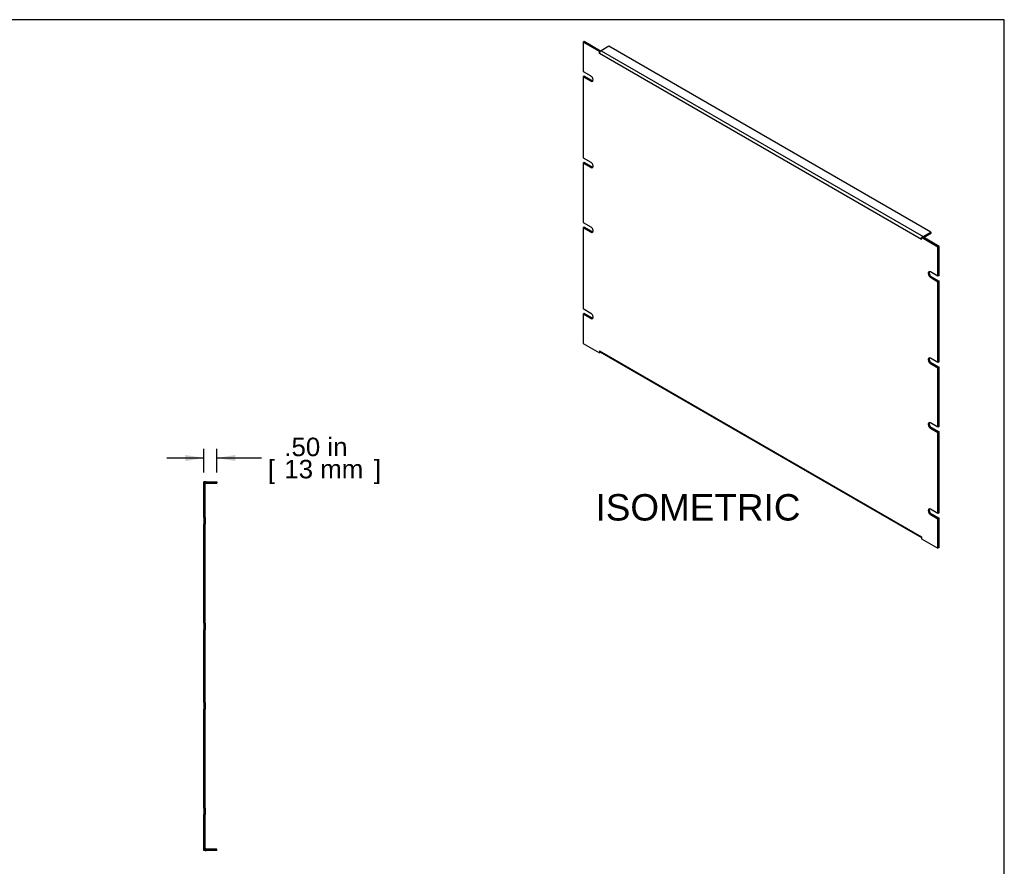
# Model space of a CAD drawing. Header units: inches. Extents: x 0 to 80, y 0 to 59.8.
# Tile 10 of 10: x 42.7 to 80, y 27.7 to 59.8. Entities that reach past the tile are written whole.
import ezdxf
from ezdxf.enums import TextEntityAlignment as Align

# ---------------------------------------------------------------- set-up
doc = ezdxf.new("R2010")
doc.units = ezdxf.units.IN
doc.header["$MEASUREMENT"] = 0
doc.layers.add('COM41797', color=7, linetype='Continuous')
doc.layers.add('Default', color=7, linetype='Continuous')
doc.styles.add('SEACAD_Arial', font='arial.ttf')
doc.dimstyles.new('WEB', dxfattribs={"dimtxt": 0.7, "dimasz": 0.7, "dimexe": 0.35, "dimexo": 0.35, "dimgap": 0.35, "dimtad": 0, "dimtih": 1, "dimtoh": 1, "dimzin": 4, "dimdsep": 46, "dimtxsty": 'SEACAD_Arial', "dimblk1": '_SE_FILLED', "dimblk2": '_SE_FILLED', "dimsah": 1, "dimcen": 0.35, "dimadec": 0, "dimazin": 0, "dimtfac": 1, "dimtofl": 0, "dimtmove": 0, "dimatfit": 3, "dimfxl": 1, "dimtolj": 1, "dimtzin": 4, "dimarcsym": 0})

# ---------------------------------------------------------------- blocks, each defined once
blk = doc.blocks.new('SE4')
at = {"layer": 'COM41797', "color": 7, "linetype": 'Continuous'}
for p, q in [((49.749, 42.284), (49.692, 42.284)), ((49.692, 40.925), (49.692, 42.284)), ((49.749, 40.925), (49.749, 42.284)), ((49.778, 42.284), (50.192, 42.284)), ((49.778, 42.227), (50.192, 42.227)), ((50.192, 42.284), (50.192, 42.227)), ((49.749, 40.925), (49.692, 40.925)), ((49.692, 40.925), (49.692, 40.675)), ((49.749, 40.675), (49.692, 40.675)), ((49.692, 36.925), (49.692, 40.675)), ((49.749, 40.925), (49.749, 40.675)), ((49.749, 36.925), (49.749, 40.675)), ((49.749, 36.925), (49.692, 36.925)), ((49.692, 36.925), (49.692, 36.675)), ((49.749, 36.925), (49.749, 36.675)), ((49.692, 33.925), (49.692, 36.675)), ((49.749, 36.675), (49.692, 36.675)), ((49.749, 33.925), (49.749, 36.675)), ((49.749, 33.925), (49.692, 33.925)), ((49.692, 33.925), (49.692, 33.675)), ((49.749, 33.925), (49.749, 33.675)), ((49.692, 29.925), (49.692, 33.675)), ((49.749, 33.675), (49.692, 33.675)), ((49.749, 29.925), (49.749, 33.675)), ((49.749, 29.925), (49.692, 29.925)), ((49.692, 29.925), (49.692, 29.675)), ((49.749, 29.925), (49.749, 29.675)), ((49.692, 28.316), (49.692, 29.675)), ((49.749, 29.675), (49.692, 29.675)), ((49.749, 28.316), (49.749, 29.675)), ((50.192, 28.373), (49.778, 28.373)), ((50.192, 28.316), (50.192, 28.373)), ((49.749, 28.316), (49.692, 28.316)), ((50.192, 28.316), (49.778, 28.316))]:
    blk.add_line(p, q, dxfattribs=at)
for centre, radius, start, end in [((49.778, 42.198), 0.086, 90, 109.7069), ((49.778, 42.198), 0.029, 90, 180), ((49.778, 28.402), 0.029, 180, 270), ((49.778, 28.402), 0.086, 250.2931, 270)]:
    blk.add_arc(centre, radius, start, end, dxfattribs=at)
blk = doc.blocks.new('SE5')
at = {"layer": 'COM41797', "color": 7, "linetype": 'Continuous'}
for p, q in [((64.094, 58.953), (64.053, 58.93)), ((64.053, 58.93), (64.053, 57.82)), ((64.672, 58.573), (64.053, 58.93)), ((64.712, 58.596), (64.094, 58.953)), ((64.712, 58.596), (64.672, 58.573)), ((64.672, 58.502), (64.672, 58.573)), ((64.712, 58.592), (64.712, 58.596)), ((65.026, 58.777), (64.733, 58.608)), ((64.733, 58.608), (76.931, 51.565)), ((77.223, 51.734), (65.026, 58.777)), ((64.672, 58.502), (64.672, 58.502)), ((64.672, 58.502), (64.672, 58.502)), ((76.87, 51.46), (64.672, 58.502)), ((64.053, 57.82), (64.341, 57.654)), ((64.094, 57.639), (64.053, 57.616)), ((64.053, 57.616), (64.053, 54.554)), ((64.341, 57.45), (64.053, 57.616)), ((64.381, 57.474), (64.094, 57.639)), ((64.381, 57.474), (64.341, 57.45)), ((64.053, 54.554), (64.341, 54.388)), ((64.094, 54.373), (64.053, 54.35)), ((64.053, 54.35), (64.053, 52.105)), ((64.341, 54.184), (64.053, 54.35)), ((64.381, 54.208), (64.094, 54.373)), ((64.381, 54.208), (64.341, 54.184)), ((64.053, 52.105), (64.341, 51.939)), ((64.094, 51.924), (64.053, 51.901)), ((64.053, 51.901), (64.053, 48.839)), ((64.341, 51.735), (64.053, 51.901)), ((64.381, 51.758), (64.094, 51.924)), ((64.381, 51.758), (64.341, 51.735)), ((76.91, 51.554), (76.87, 51.53)), ((77.488, 51.173), (76.87, 51.53)), ((76.87, 51.46), (76.87, 51.53)), ((76.87, 51.46), (76.87, 51.46)), ((76.87, 51.46), (76.87, 51.46)), ((77.529, 51.196), (76.91, 51.554)), ((76.931, 51.565), (77.223, 51.734)), ((76.95, 51.53), (77.223, 51.688)), ((77.223, 51.734), (77.223, 51.688)), ((77.529, 51.196), (77.488, 51.173)), ((77.488, 50.063), (77.488, 51.173)), ((77.529, 50.087), (77.529, 51.196)), ((77.488, 50.063), (77.201, 50.229)), ((77.242, 50.048), (77.201, 50.025)), ((77.201, 50.025), (77.488, 49.859)), ((77.242, 50.048), (77.529, 49.883)), ((77.529, 50.087), (77.488, 50.063)), ((77.529, 49.883), (77.488, 49.859)), ((77.488, 46.797), (77.488, 49.859)), ((77.529, 46.821), (77.529, 49.883)), ((64.053, 48.839), (64.341, 48.673)), ((64.094, 48.658), (64.053, 48.635)), ((64.053, 48.635), (64.053, 47.525)), ((64.341, 48.469), (64.053, 48.635)), ((64.381, 48.492), (64.094, 48.658)), ((64.381, 48.492), (64.341, 48.469)), ((64.053, 47.525), (64.672, 47.168)), ((64.672, 47.238), (64.672, 47.168)), ((64.672, 47.238), (64.672, 47.238)), ((64.672, 47.238), (76.87, 40.196)), ((64.708, 47.188), (64.672, 47.168)), ((64.69, 47.199), (76.87, 40.167)), ((77.488, 46.797), (77.201, 46.963)), ((77.242, 46.782), (77.201, 46.759)), ((77.201, 46.759), (77.488, 46.593)), ((77.242, 46.782), (77.529, 46.617)), ((77.529, 46.821), (77.488, 46.797)), ((77.529, 46.617), (77.488, 46.593)), ((77.529, 44.371), (77.529, 46.617)), ((77.488, 44.348), (77.488, 46.593)), ((77.488, 44.348), (77.201, 44.514)), ((77.529, 44.371), (77.488, 44.348)), ((77.242, 44.333), (77.201, 44.31)), ((77.201, 44.31), (77.488, 44.144)), ((77.242, 44.333), (77.529, 44.167)), ((77.529, 44.167), (77.488, 44.144)), ((77.488, 41.082), (77.488, 44.144)), ((77.529, 41.105), (77.529, 44.167)), ((77.488, 41.082), (77.201, 41.248)), ((77.242, 41.067), (77.201, 41.044)), ((77.201, 41.044), (77.488, 40.878)), ((77.242, 41.067), (77.529, 40.901)), ((77.529, 41.105), (77.488, 41.082)), ((77.529, 40.901), (77.488, 40.878)), ((77.488, 39.768), (77.488, 40.878)), ((77.529, 39.792), (77.529, 40.901)), ((76.87, 40.196), (76.87, 40.196)), ((76.87, 40.196), (76.87, 40.125)), ((76.87, 40.125), (77.488, 39.768)), ((77.529, 39.792), (77.488, 39.768))]:
    blk.add_line(p, q, dxfattribs=at)
for centre, major_axis, start_param, end_param in [((64.733, 58.537), (0.043, 0.0745), 0.785398, 2.356194), ((64.341, 57.552), (-0.063, 0.108), 2.356194, 5.497787), ((64.381, 57.576), (-0.063, 0.108), 2.356194, 2.813286), ((64.341, 54.286), (-0.062, 0.108), 2.356194, 5.497787), ((64.381, 54.31), (-0.062, 0.108), 2.356194, 2.813286), ((64.341, 51.837), (-0.062, 0.108), 2.356194, 5.497787), ((64.381, 51.86), (-0.062, 0.108), 2.356194, 2.813286), ((76.931, 51.495), (0.043, 0.0745), -3.969786, -3.926991), ((76.931, 51.495), (0.043, 0.0745), 0.785398, 1.083019), ((77.201, 50.127), (0.062, -0.108), 2.356194, 5.497787), ((77.242, 50.15), (0.062, -0.108), 3.469899, 5.497787), ((64.341, 48.571), (-0.063, 0.108), 2.356194, 5.497787), ((64.381, 48.594), (-0.063, 0.108), 2.356194, 2.813286), ((64.733, 47.273), (0.043, 0.0745), 2.356194, 3.141593), ((77.201, 46.861), (0.062, -0.108), 2.356194, 5.497787), ((77.242, 46.884), (0.062, -0.108), 3.469899, 5.497787), ((77.201, 44.412), (0.062, -0.108), 2.356194, 5.497787), ((77.242, 44.435), (0.062, -0.108), 3.469899, 5.497787), ((77.201, 41.146), (0.062, -0.108), 2.356194, 5.497787), ((77.242, 41.169), (0.062, -0.108), 3.469899, 5.497787), ((76.931, 40.231), (0.043, 0.0745), -3.926991, -3.884195)]:
    blk.add_ellipse(centre, major_axis=major_axis, ratio=0.57735, start_param=start_param, end_param=end_param, dxfattribs=at)
blk = doc.blocks.new('DMBLK116')
at = {"layer": 'Default', "linetype": 'Continuous', "transparency": 16777216}
for points in [[(48.992, 43.298), (48.992, 43.065), (49.692, 43.182)], [(50.892, 43.298), (50.192, 43.182), (50.892, 43.065)]]:
    blk.add_hatch(color=7, dxfattribs=at).paths.add_polyline_path(points)
at = {"layer": 'Default', "color": 7, "linetype": 'Continuous', "transparency": 16777216}
for p, q in [((49.692, 42.634), (49.692, 43.532)), ((50.192, 42.634), (50.192, 43.532)), ((49.692, 43.182), (48.292, 43.182)), ((51.873, 43.182), (50.192, 43.182))]:
    blk.add_line(p, q, dxfattribs=at)
at = {"layer": 'Default', "color": 7, "linetype": 'Continuous', "transparency": 16777216, "style": 'SEACAD_Arial'}
for s, p in [('.50 in', (52.742, 43.952)), ('[', (52.118, 43.112)), ('13 mm', (52.742, 43.112)), (']', (56.135, 43.112))]:
    blk.add_text(s, height=0.7, dxfattribs=at).set_placement(p, align=Align.TOP_LEFT)
blk = doc.blocks.new('_SE_FILLED')
at = {"color": 0}
blk.add_line((0, 0), (-1, 0), dxfattribs=at)
blk.add_solid([(0, 0), (-1, -0.1665), (-1, 0.1665), (0, 0)], dxfattribs=at)

msp = doc.modelspace()

# ---------------------------------------------------------------- linework, layer by layer
at = {"layer": 'Default', "color": 7, "linetype": 'Continuous'}
for p, q in [((80, 59.783), (0, 59.783)), ((80, 0), (80, 59.783))]:
    msp.add_line(p, q, dxfattribs=at)

# ---------------------------------------------------------------- block references
at = {"layer": 'Default'}
for name in ['SE5', 'SE4']:
    msp.add_blockref(name, (0, 0), dxfattribs=at)

# ---------------------------------------------------------------- texts
at = {"layer": 'Default', "color": 7, "linetype": 'Continuous', "style": 'SEACAD_Arial'}
msp.add_text('ISOMETRIC', height=1, dxfattribs=at).set_placement((64.523, 41.814), align=Align.TOP_LEFT)

# ---------------------------------------------------------------- dimensions: what is measured, and where the dimension line sits
at = {"layer": 'Default', "color": 7, "linetype": 'Continuous'}
dim = msp.add_linear_dim(base=(49.692, 43.182), p1=(50.192, 42.284), p2=(49.692, 42.284), text='\\A1;<>', dimstyle='WEB', override={"dimpost": '\\X'}, dxfattribs=at)
dim.commit()
dim.dimension.update_dxf_attribs({"geometry": 'DMBLK116', "text_midpoint": (51.873, 43.182), "dimtype": 160})

doc.saveas('drawing.dxf')
